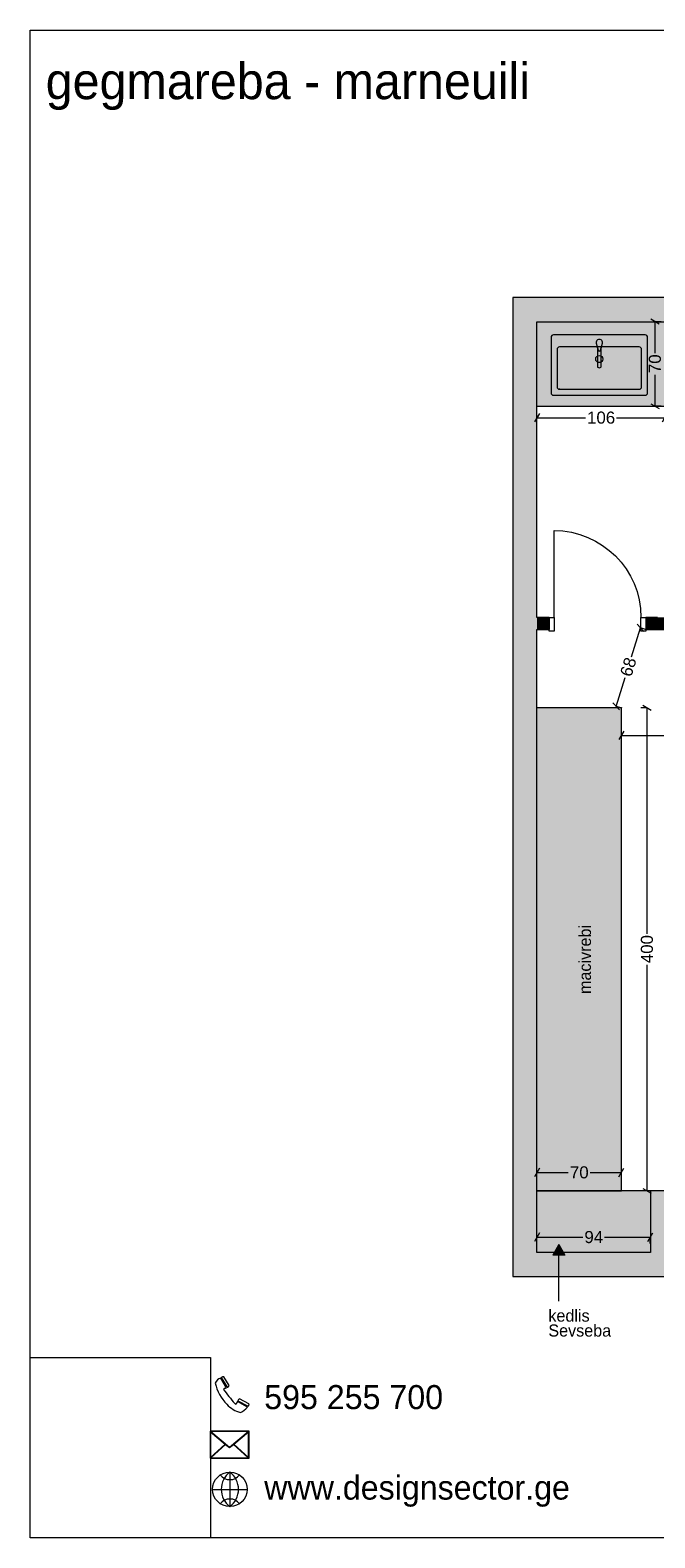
# Model space of a CAD drawing. Header units: millimetres. Extents: x 1008823 to 1024038, y -233054 to -220565.
# Tile 1 of 5: x 1008823 to 1014000, y -233054 to -220565. Entities that reach past the tile are written whole.
import ezdxf

# ---------------------------------------------------------------- set-up
doc = ezdxf.new("R2010")
doc.units = ezdxf.units.MM
doc.header["$MEASUREMENT"] = 0
doc.header["$XCLIPFRAME"] = 0
for name, color, linetype in [('Drawing & Figure', 7, 'Continuous'), ('New_Archicad Doors', 7, 'Continuous'), ('New_Drawing & Figure', 7, 'Continuous'), ('New_Interior - Furniture', 7, 'Continuous'), ('New_Structural - Bearing', 7, 'Continuous'), ('New_ZAROSLI', 7, 'Continuous')]:
    doc.layers.add(name, color=color, linetype=linetype)
for name, color, linetype, lineweight in [('Interior - Partition_Pen_No__1', 7, 'Continuous', 0), ('New_Archicad Doors_Pen_No__1', 7, 'Continuous', 0), ('New_Archicad Doors_Pen_No__27', 7, 'Continuous', 0), ('New_Drawing & Figure_Pen_No__1', 7, 'Continuous', 0), ('New_Drawing & Figure_Pen_No__20', 1, 'Continuous', 0), ('New_Drawing & Figure_Pen_No__50', 134, 'Continuous', 0), ('New_Drawing & Figure_Pen_No__7', 7, 'Continuous', 0), ('New_Interior - Furniture _Pen_No__1', 7, 'Continuous', 0), ('New_Structural - Bearing_Pen_No__27', 7, 'Continuous', 0), ('New_Structural - Bearing_Pen_No__42', 8, 'Continuous', 0), ('New_ZAROSLI_Pen_No__1', 7, 'Continuous', 0)]:
    doc.layers.add(name, color=color, linetype=linetype, lineweight=lineweight)
doc.layers.add('New_Drawing & Figure_Pen_No__109', color=7, linetype='Continuous', lineweight=0, true_color=0xb4e4dc)
doc.styles.add('GENERATED_STYLE_1', font='GOTHIC.TTF')
doc.styles.add('GENERATED_STYLE_2', font='arial.ttf')
doc.styles.add('GENERATED_STYLE_3', font='txt')
doc.dimstyles.new('GENERATED_STYLE__1', dxfattribs={"dimtxt": 100, "dimasz": 53.2, "dimexe": 0.18, "dimexo": 300, "dimgap": 0, "dimtad": 0, "dimtih": 1, "dimtoh": 1, "dimdec": 0, "dimlfac": 0.1, "dimzin": 0, "dimdsep": 46, "dimtxsty": 'GENERATED_STYLE_2', "dimblk": 'ARROWHEAD_2', "dimblk1": 'ARROWHEAD_2', "dimblk2": 'ARROWHEAD_2', "dimcen": 0.09, "dimclrd": 7, "dimclre": 7, "dimclrt": 7, "dimadec": 0, "dimazin": 0, "dimtfac": 1, "dimtdec": 4, "dimtmove": 0, "dimatfit": 3, "dimfxl": 1, "dimtolj": 1, "dimtzin": 0, "dimarcsym": 0})
doc.dimstyles.new('GENERATED_STYLE__2', dxfattribs={"dimtxt": 100, "dimasz": 53.2, "dimexe": 0.18, "dimexo": 300, "dimgap": 0, "dimtad": 0, "dimdec": 0, "dimlfac": 0.1, "dimzin": 0, "dimdsep": 46, "dimtxsty": 'GENERATED_STYLE_2', "dimblk": 'ARROWHEAD_2', "dimblk1": 'ARROWHEAD_2', "dimblk2": 'ARROWHEAD_2', "dimcen": 0.09, "dimclrd": 7, "dimclre": 7, "dimclrt": 7, "dimadec": 0, "dimazin": 0, "dimtfac": 1, "dimtdec": 4, "dimtmove": 0, "dimatfit": 3, "dimfxl": 1, "dimtolj": 1, "dimtzin": 0, "dimarcsym": 0})
picture_1 = doc.add_image_def('image1.jpg', size_in_pixel=(1802, 1802))

# ---------------------------------------------------------------- blocks, each defined once
blk = doc.blocks.new('Wall_47', base_point=(1013022, -222780))
at = {"layer": 'New_Structural - Bearing_Pen_No__42', "linetype": 'Continuous', "lineweight": 0, "true_color": 0x7f7f7f}
for points in [[(1013022, -222980), (1012822, -222780), (1012822, -222980)], [(1012822, -222780), (1013022, -222980), (1013022, -222780)], [(1019982, -222780), (1013022, -222780), (1013022, -222980), (1019982, -222980)], [(1019982, -222980), (1020182, -222980), (1020182, -222780)], [(1019982, -222780), (1019982, -222980), (1020182, -222780)]]:
    blk.add_hatch(color=8, dxfattribs=at).paths.add_polyline_path(points)
at = {"layer": 'New_Structural - Bearing_Pen_No__27', "color": 7, "linetype": 'Continuous', "lineweight": 0, "flags": 128}
for points in [[(1012822, -222780), (1012822, -222980)], [(1020182, -222780), (1012822, -222780)], [(1020182, -222780), (1020182, -222980)], [(1013022, -222980), (1014082, -222980)], [(1014182, -222980), (1019982, -222980)]]:
    blk.add_lwpolyline(points, dxfattribs=at)
blk = doc.blocks.new('Wall_48', base_point=(1013022, -222780))
at = {"layer": 'New_Structural - Bearing_Pen_No__42', "linetype": 'Continuous', "lineweight": 0, "true_color": 0x7f7f7f}
for points in [[(1013022, -230690), (1013022, -222980), (1012822, -222980), (1012822, -230690)], [(1013022, -230690), (1012822, -230890), (1013022, -230890)], [(1012822, -230690), (1012822, -230890), (1013022, -230690)]]:
    blk.add_hatch(color=8, dxfattribs=at).paths.add_polyline_path(points)
at = {"layer": 'New_Structural - Bearing_Pen_No__27', "color": 7, "linetype": 'Continuous', "lineweight": 0, "flags": 128}
for points in [[(1012822, -222980), (1012822, -230890)], [(1013022, -225430), (1013022, -222980)], [(1013022, -230690), (1013022, -225530)], [(1012822, -230890), (1013022, -230890)]]:
    blk.add_lwpolyline(points, dxfattribs=at)
blk = doc.blocks.new('Wall_49', base_point=(1013022, -230690))
at = {"layer": 'New_Structural - Bearing_Pen_No__42', "linetype": 'Continuous', "lineweight": 0, "true_color": 0x7f7f7f}
blk.add_hatch(color=8, dxfattribs=at).paths.add_polyline_path([(1013022, -230890), (1013962, -230890), (1013962, -230690), (1013022, -230690)])
at = {"layer": 'New_Structural - Bearing_Pen_No__27', "color": 7, "linetype": 'Continuous', "lineweight": 0, "flags": 128}
for points in [[(1013962, -230690), (1013022, -230690)], [(1013022, -230890), (1013962, -230890)]]:
    blk.add_lwpolyline(points, dxfattribs=at)
blk = doc.blocks.new('Wall_50', base_point=(1013962, -230890))
at = {"layer": 'New_Structural - Bearing_Pen_No__42', "linetype": 'Continuous', "lineweight": 0, "true_color": 0x7f7f7f}
blk.add_hatch(color=8, dxfattribs=at).paths.add_polyline_path([(1014242, -230890), (1014242, -230180), (1013962, -230180), (1013962, -230890)])
at = {"layer": 'New_Structural - Bearing_Pen_No__27', "color": 7, "linetype": 'Continuous', "lineweight": 0, "flags": 128}
for points in [[(1014242, -230180), (1013962, -230180)], [(1013962, -230180), (1013962, -230690)], [(1014242, -230890), (1014242, -230180)], [(1013962, -230890), (1014242, -230890)]]:
    blk.add_lwpolyline(points, dxfattribs=at)
blk = doc.blocks.new('Door 27_2')
at = {"layer": 'New_Archicad Doors_Pen_No__1', "color": 7, "linetype": 'Continuous', "lineweight": 0}
for p, q in [((360, 0), (360, 720)), ((-360, 0), (-400, 0)), ((-400, 0), (-400, -115)), ((-360, -115), (-360, 0)), ((400, 0), (360, 0)), ((360, 0), (360, -115)), ((400, -115), (400, 0)), ((-400, -115), (-360, -115)), ((360, -115), (400, -115))]:
    blk.add_line(p, q, dxfattribs=at)
blk.add_arc((360, 0), 720, 90, 180, dxfattribs=at)
at = {"layer": 'New_Archicad Doors_Pen_No__27', "color": 7, "linetype": 'Continuous', "lineweight": 0}
for p, q in [((-400, 0), (-437, 0)), ((-400, 0), (-437, 0)), ((-400, 0), (-400, -100)), ((-400, 0), (-400, -100)), ((400, 0), (400, -100)), ((400, 0), (400, -100)), ((400, 0), (437, 0)), ((400, 0), (437, 0)), ((-400, -100), (-437, -100)), ((-400, -100), (-437, -100)), ((400, -100), (437, -100)), ((400, -100), (437, -100))]:
    blk.add_line(p, q, dxfattribs=at)
blk = doc.blocks.new('Wall_54', base_point=(1014022, -225530))
at = {"layer": 'New_Structural - Bearing_Pen_No__42', "linetype": 'Continuous', "lineweight": 0, "true_color": 0x7f7f7f}
for points in [[(1013022, -225430), (1013022, -225530), (1013124, -225530), (1013124, -225430)], [(1014022, -225430), (1013924, -225430), (1013924, -225530), (1014022, -225530)], [(1014022, -225430), (1014122, -225530), (1014122, -225430)], [(1014022, -225430), (1014022, -225530), (1014122, -225530)]]:
    blk.add_hatch(color=8, dxfattribs=at).paths.add_polyline_path(points)
at = {"layer": 'New_Structural - Bearing_Pen_No__27', "color": 7, "linetype": 'Continuous', "lineweight": 0}
for p, q in [((1013124, -225430), (1013087, -225430)), ((1013124, -225430), (1013124, -225530)), ((1013924, -225430), (1013961, -225430)), ((1013924, -225430), (1013924, -225530)), ((1013124, -225530), (1013087, -225530)), ((1013924, -225530), (1013961, -225530))]:
    blk.add_line(p, q, dxfattribs=at)
at = {"layer": 'New_Structural - Bearing_Pen_No__27', "color": 7, "linetype": 'Continuous', "lineweight": 0, "flags": 128}
for points in [[(1013124, -225430), (1013022, -225430)], [(1014022, -225430), (1013924, -225430)], [(1013022, -225530), (1013124, -225530)], [(1013924, -225530), (1014122, -225530)]]:
    blk.add_lwpolyline(points, dxfattribs=at)
at = {"layer": 'New_Archicad Doors', "color": 21, "linetype": 'Continuous', "lineweight": 0, "true_color": 0xff9955, "xscale": -1, "zscale": 1000}
blk.add_blockref('Door 27_2', (1013524, -225430), dxfattribs=at)
blk = doc.blocks.new('Sink General 27')
at = {"layer": 'New_Interior - Furniture _Pen_No__1', "color": 7, "linetype": 'Continuous', "lineweight": 0}
for p, q in [((50, 380), (50, 70)), ((730, 400), (70, 400)), ((750, 70), (750, 380)), ((70, 50), (730, 50))]:
    blk.add_line(p, q, dxfattribs=at)
at = {"layer": 'New_Interior - Furniture _Pen_No__1', "color": 7, "linetype": 'Continuous', "lineweight": 0, "flags": 128}
for points in [[(20, 0), (780, 0, 0.414214), (800, 20), (800, 480, 0.414214), (780, 500), (20, 500, 0.414214), (0, 480), (0, 20, 0.414214)], [(410, 373), (426, 432, 1.192308), (374, 432), (390, 373, 0.833844)], [(384, 395), (384, 237, 0.166168), (386, 233, 0.394036), (414, 233, 0.169891), (416, 237), (416, 396), (410, 373, -0.833844), (390, 373)]]:
    blk.add_lwpolyline(points, format="xyb", close=True, dxfattribs=at)
at = {"layer": 'New_Interior - Furniture _Pen_No__1', "color": 7, "linetype": 'Continuous', "lineweight": 0}
blk.add_circle((400, 300), 30, dxfattribs=at)
for centre, start, end in [((70, 380), 90, 180), ((730, 380), 0, 90), ((70, 70), 180, 270), ((730, 70), 270, 0)]:
    blk.add_arc(centre, 20, start, end, dxfattribs=at)
blk.add_point((70, 50), dxfattribs=at)
blk = doc.blocks.new('Line_15', base_point=(1013204, -231094))
at = {"layer": 'New_Drawing & Figure_Pen_No__20', "linetype": 'Continuous', "lineweight": 0}
blk.add_hatch(color=1, dxfattribs=at).paths.add_polyline_path([(1013204, -230624), (1013154, -230711), (1013254, -230711)])
at = {"layer": 'New_Drawing & Figure_Pen_No__1', "color": 7, "linetype": 'Continuous', "lineweight": 0}
blk.add_line((1013204, -231094), (1013204, -230711), dxfattribs=at)
at = {"layer": 'New_Drawing & Figure_Pen_No__20', "color": 1, "linetype": 'Continuous', "lineweight": 0}
for p, q in [((1013204, -230624), (1013154, -230711)), ((1013204, -230624), (1013254, -230711)), ((1013254, -230711), (1013154, -230711))]:
    blk.add_line(p, q, dxfattribs=at)
blk = doc.blocks.new('*D142')
at = {"layer": 'New_ZAROSLI_Pen_No__1', "color": 7, "linetype": 'Continuous', "lineweight": 0, "transparency": 16777216}
for p, q in [((1013043, -223741), (1013002, -223811)), ((1013022, -223776), (1013022, -223724)), ((1013022, -223776), (1013424, -223776)), ((1013681, -223776), (1014082, -223776)), ((1014062, -223811), (1014103, -223741)), ((1014082, -223776), (1014082, -223724))]:
    blk.add_line(p, q, dxfattribs=at)
at = {"layer": 'New_ZAROSLI_Pen_No__1', "color": 7, "lineweight": 0, "transparency": 16777216, "insert": (1013438, -223826), "char_height": 100, "attachment_point": 7, "style": 'GENERATED_STYLE_2'}
blk.add_mtext('\\A1;{\\pql;\\fArial|b0|i0|c204|p0;\\W1.000000;106}', dxfattribs=at)
blk = doc.blocks.new('ARROWHEAD_2')
at = {"color": 0, "linetype": 'Continuous', "lineweight": 0}
for p, q in [((0, 0), (-1, 0)), ((-0.38, -0.66), (0.38, 0.66))]:
    blk.add_line(p, q, dxfattribs=at)
blk = doc.blocks.new('*D143')
at = {"layer": 'New_ZAROSLI_Pen_No__1', "color": 7, "linetype": 'Continuous', "lineweight": 0, "transparency": 16777216}
for p, q in [((1014036, -223000), (1013966, -222960)), ((1014001, -223240), (1014001, -222980)), ((1014053, -222980), (1014001, -222980)), ((1014001, -223680), (1014001, -223420)), ((1013966, -223660), (1014036, -223700)), ((1014053, -223680), (1014001, -223680))]:
    blk.add_line(p, q, dxfattribs=at)
at = {"layer": 'New_ZAROSLI_Pen_No__1', "color": 7, "lineweight": 0, "transparency": 16777216, "insert": (1014051, -223406), "char_height": 100, "attachment_point": 7, "rotation": 90, "style": 'GENERATED_STYLE_2'}
blk.add_mtext('\\A1;{\\pql;\\fArial|b0|i0|c204|p0;\\W1.000000;70}', dxfattribs=at)
blk = doc.blocks.new('*D148')
at = {"layer": 'New_ZAROSLI_Pen_No__1', "color": 7, "linetype": 'Continuous', "lineweight": 0, "transparency": 16777216}
for p, q in [((1013935, -226180), (1013883, -226180)), ((1013970, -226200), (1013900, -226160)), ((1013935, -228052), (1013935, -226180)), ((1013935, -230180), (1013935, -228308)), ((1013900, -230160), (1013970, -230200)), ((1013935, -230180), (1013883, -230180))]:
    blk.add_line(p, q, dxfattribs=at)
at = {"layer": 'New_ZAROSLI_Pen_No__1', "color": 7, "lineweight": 0, "transparency": 16777216, "insert": (1013985, -228294), "char_height": 100, "attachment_point": 7, "rotation": 90, "style": 'GENERATED_STYLE_2'}
blk.add_mtext('\\A1;{\\pql;\\fArial|b0|i0|c204|p0;\\W1.000000;400}', dxfattribs=at)
blk = doc.blocks.new('*D149')
at = {"layer": 'New_ZAROSLI_Pen_No__1', "color": 7, "linetype": 'Continuous', "lineweight": 0, "transparency": 16777216}
for p, q in [((1013043, -229993), (1013002, -230063)), ((1013022, -230028), (1013282, -230028)), ((1013022, -230081), (1013022, -230028)), ((1013463, -230028), (1013722, -230028)), ((1013702, -230063), (1013743, -229993)), ((1013722, -230081), (1013722, -230028))]:
    blk.add_line(p, q, dxfattribs=at)
at = {"layer": 'New_ZAROSLI_Pen_No__1', "color": 7, "lineweight": 0, "transparency": 16777216, "insert": (1013296, -230078), "char_height": 100, "attachment_point": 7, "style": 'GENERATED_STYLE_2'}
blk.add_mtext('\\A1;{\\pql;\\fArial|b0|i0|c204|p0;\\W1.000000;70}', dxfattribs=at)
blk = doc.blocks.new('*D158')
at = {"layer": 'New_ZAROSLI_Pen_No__1', "color": 7, "linetype": 'Continuous', "lineweight": 0, "transparency": 16777216}
for p, q in [((1013807, -225756), (1013881, -225517)), ((1013908, -225546), (1013853, -225487)), ((1013931, -225532), (1013881, -225517)), ((1013680, -226167), (1013753, -225928)), ((1013652, -226137), (1013707, -226196)), ((1013730, -226182), (1013680, -226167))]:
    blk.add_line(p, q, dxfattribs=at)
at = {"layer": 'New_ZAROSLI_Pen_No__1', "color": 7, "lineweight": 0, "transparency": 16777216, "insert": (1013805, -225929), "char_height": 100, "attachment_point": 7, "rotation": 72.797, "style": 'GENERATED_STYLE_2'}
blk.add_mtext('\\A1;{\\pql;\\fArial|b0|i0|c204|p0;\\W1.000000;68}', dxfattribs=at)
blk = doc.blocks.new('*D159')
at = {"layer": 'New_ZAROSLI_Pen_No__1', "color": 7, "linetype": 'Continuous', "lineweight": 0, "transparency": 16777216}
for p, q in [((1013043, -230529), (1013002, -230599)), ((1013942, -230599), (1013983, -230529)), ((1013022, -230564), (1013402, -230564)), ((1013022, -230617), (1013022, -230564)), ((1013583, -230564), (1013962, -230564)), ((1013962, -230617), (1013962, -230564))]:
    blk.add_line(p, q, dxfattribs=at)
at = {"layer": 'New_ZAROSLI_Pen_No__1', "color": 7, "lineweight": 0, "transparency": 16777216, "insert": (1013416, -230614), "char_height": 100, "attachment_point": 7, "style": 'GENERATED_STYLE_2'}
blk.add_mtext('\\A1;{\\pql;\\fArial|b0|i0|c204|p0;\\W1.000000;94}', dxfattribs=at)
blk = doc.blocks.new('*D192')
at = {"layer": 'New_ZAROSLI_Pen_No__1', "color": 7, "linetype": 'Continuous', "lineweight": 0, "transparency": 16777216}
for p, q in [((1013743, -226372), (1013702, -226442)), ((1013722, -226407), (1013722, -226354)), ((1013722, -226407), (1014122, -226407)), ((1014303, -226407), (1014702, -226407)), ((1014723, -226372), (1014682, -226442)), ((1014702, -226459), (1014702, -226407))]:
    blk.add_line(p, q, dxfattribs=at)
at = {"layer": 'New_ZAROSLI_Pen_No__1', "color": 7, "lineweight": 0, "transparency": 16777216, "insert": (1014136, -226457), "char_height": 100, "attachment_point": 7, "style": 'GENERATED_STYLE_2'}
blk.add_mtext('\\A1;{\\pql;\\fArial|b0|i0|c204|p0;\\W1.000000;98}', dxfattribs=at)

msp = doc.modelspace()

# ---------------------------------------------------------------- hatches: boundary and pattern name
at = {"layer": 'New_Drawing & Figure_Pen_No__109', "linetype": 'Continuous', "lineweight": 0, "true_color": 0xb4e4dc}
for points in [[(1013022.3, -222979.9), (1014082.3, -222979.9), (1014082.3, -223679.9), (1013022.3, -223679.9)], [(1013022.3, -226179.9), (1013722.3, -226179.9), (1013722.3, -230179.9), (1013022.3, -230179.9)]]:
    msp.add_hatch(color=254, dxfattribs=at).paths.add_polyline_path(points)
at = {"layer": 'New_Drawing & Figure_Pen_No__50', "linetype": 'Continuous', "lineweight": 0}
msp.add_hatch(color=134, dxfattribs=at).paths.add_polyline_path([(1013962.3, -230179.9), (1013022.3, -230179.9), (1013022.3, -230689.9), (1013962.3, -230689.9)])

# ---------------------------------------------------------------- linework, layer by layer
at = {"layer": 'New_Drawing & Figure_Pen_No__1', "color": 7, "linetype": 'Continuous', "lineweight": 0}
for p, q in [((1008823.3, -220565.1), (1024038.2, -220565.1)), ((1008823.3, -233054.3), (1008823.3, -220565.1)), ((1013022.3, -223679.9), (1018532.3, -223679.9)), ((1013722.3, -226179.9), (1013022.3, -226179.9)), ((1013722.3, -230179.9), (1013722.3, -226179.9)), ((1013022.3, -230179.9), (1013722.3, -230179.9)), ((1013962.3, -230179.9), (1013022.3, -230179.9)), ((1024038.2, -233054.3), (1008823.3, -233054.3))]:
    msp.add_line(p, q, dxfattribs=at)
at = {"layer": 'New_Drawing & Figure_Pen_No__7', "color": 7, "linetype": 'Continuous', "lineweight": 0}
for p, q in [((1010402.3, -231730.6), (1010401.9, -231730.8)), ((1010451.5, -231812.6), (1010402.3, -231730.6)), ((1010413.3, -231722.4), (1010407.4, -231726)), ((1010407.4, -231726), (1010456.1, -231806.3)), ((1010407.4, -231726), (1010407.4, -231726)), ((1010472.6, -231793), (1010426.9, -231721.1)), ((1010540.4, -231925.1), (1010528.3, -231948.3)), ((1010624.4, -231971.3), (1010540.4, -231925.1)), ((1010544.9, -231918.8), (1010628.9, -231964.9)), ((1010544.9, -231918.8), (1010544.9, -231918.8)), ((1010635.6, -231945.6), (1010559.3, -231902)), ((1010321.7, -232174), (1010475.3, -232302)), ((1010475.3, -232302), (1010628.9, -232174)), ((1010317.8, -232175.9), (1010440, -232277.8)), ((1010317.8, -232389.1), (1010440, -232277.8)), ((1010321.1, -232391.5), (1010443.1, -232280.4)), ((1010443.1, -232280.4), (1010475.3, -232307.2)), ((1010475.3, -232307.2), (1010507.5, -232280.4)), ((1010629.5, -232391.5), (1010507.5, -232280.4)), ((1010510.6, -232277.8), (1010632.9, -232175.9)), ((1010632.9, -232389.1), (1010510.6, -232277.8)), ((1010478.6, -232509.1), (1010478.6, -232795.8)), ((1010335.3, -232652.5), (1010621.9, -232652.5))]:
    msp.add_line(p, q, dxfattribs=at)
msp.add_lwpolyline([(1010636.8, -232170), (1010313.8, -232170), (1010313.8, -232395.5), (1010636.8, -232395.5)], close=True, dxfattribs=at)
for points in [[(1010628.9, -232174), (1010321.7, -232174)], [(1010317.8, -232175.9), (1010317.8, -232389.1)], [(1010632.9, -232389.1), (1010632.9, -232175.9)], [(1010321.1, -232391.5), (1010629.5, -232391.5)]]:
    msp.add_lwpolyline(points, dxfattribs=at)
msp.add_circle((1010478.6, -232652.5), 143.3, dxfattribs=at)
for centre, radius, start, end in [((1010422.4, -231798), 70.2, 106.90263, 158.4633), ((1010713.2, -231692.2), 365.1, 192.65933, 224.55191), ((1010433.5, -231762.7), 45.1, 109.43926, 116.60234), ((1010421.8, -231730), 10.3, 60.18147, 108.69775), ((1010452.7, -231787.9), 20.5, 316.40352, 345.54093), ((1010439.6, -231827.7), 13.5, 129.55481, 165.24276), ((1011723.6, -230904.7), 1590, 215.33668, 220.70056), ((1010435.8, -231823.5), 7.84, 95.2459, 127.86176), ((1010417.2, -231674.7), 142.1, 277.25346, 283.97065), ((1010455.7, -231787.8), 18.5, 271.26052, 309.98349), ((1010565.1, -231921.5), 20.4, 138.5487, 172.44212), ((1010570.1, -231929.4), 29.4, 111.37834, 133.34655), ((1010634, -231776.4), 249.6, 223.53467, 254.15671), ((1010543, -231915.8), 35.7, 226.04537, 245.7394), ((1010502.6, -231874), 155.9, 293.93313, 321.3802), ((1010595.6, -231933.5), 45.8, 316.73056, 325.28364), ((1010614.1, -231945), 24, 322.65316, 338.99781), ((1010626.9, -231950.7), 10.1, 343.39722, 30.65135), ((1010478.6, -232470.6), 101.7, 218.19672, 321.80328), ((1010586.9, -232652.5), 179.7, 127.08552, 232.91448), ((1010370.3, -232652.5), 179.7, 307.08552, 52.91448), ((1010478.6, -232834.3), 101.7, 38.19672, 141.80328)]:
    msp.add_arc(centre, radius, start, end, dxfattribs=at)

# ---------------------------------------------------------------- block references
at = {"layer": 'New_Drawing & Figure', "color": 7, "linetype": 'Continuous', "lineweight": 0}
msp.add_blockref('Line_15', (1013203.9, -231094.5), dxfattribs=at)
at = {"layer": 'New_Interior - Furniture', "color": 104, "linetype": 'Continuous', "lineweight": 0, "true_color": 0x029e21, "zscale": 1000}
msp.add_blockref('Sink General 27', (1013139.5, -223589.5), dxfattribs=at)
at = {"layer": 'New_Structural - Bearing', "color": 7, "lineweight": 0}
for name, p in [('Wall_47', (1013022.3, -222779.9)), ('Wall_48', (1013022.3, -222779.9)), ('Wall_54', (1014022.3, -225529.9)), ('Wall_50', (1013962.3, -230889.9)), ('Wall_49', (1013022.3, -230689.9))]:
    msp.add_blockref(name, p, dxfattribs=at)

# ---------------------------------------------------------------- texts
at = {"layer": 'Interior - Partition_Pen_No__1', "color": 7, "linetype": 'Continuous', "lineweight": 0, "insert": (1008952.1, -221031.9), "char_height": 300, "attachment_point": 4, "style": 'GENERATED_STYLE_3'}
msp.add_mtext('\\A1;{\\pql;\\fSanet|b0|i0|c0|p0;\\W1.000000;gegmareba - \\fSanet|b0|i0|c0|p0;\\W1.000000;marneuili\\P\\pql;\\fSanet|b0|i0|c0|p0;\\W1.000000;}', dxfattribs=at)
at = {"layer": 'Interior - Partition_Pen_No__1', "color": 7, "linetype": 'Continuous', "lineweight": 0, "insert": (1013420.5, -228586.6), "char_height": 100, "attachment_point": 4, "rotation": 89.91482, "style": 'GENERATED_STYLE_3'}
msp.add_mtext('\\A1;{\\pql;\\fSanet|b0|i0|c0|p0;\\W1.000000; maciv\\fSanet|b0|i0|c0|p0;\\W1.000000;rebi}', dxfattribs=at)
at = {"layer": 'Interior - Partition_Pen_No__1', "color": 7, "linetype": 'Continuous', "lineweight": 0, "insert": (1013117.4, -231275.6), "char_height": 100, "attachment_point": 4, "rotation": 359.91482, "line_spacing_factor": 0.740595, "style": 'GENERATED_STYLE_3'}
msp.add_mtext('\\A1;{\\pql;\\fSanet|b0|i0|c0|p0;\\W1.000000;kedlis\\P\\pql;\\fSanet|b0|i0|c0|p0;\\W1.000000;Sevseba}', dxfattribs=at)
at = {"layer": 'New_Drawing & Figure_Pen_No__7', "color": 7, "linetype": 'Continuous', "lineweight": 0, "attachment_point": 7, "style": 'GENERATED_STYLE_1'}
for s, insert, char_height in [('\\A1;{\\pql;\\fCentury Gothic|b0|i0|c204|p0;\\W1.000000;59\\fCentury Gothic|b0|i0|c204|p0;\\W1.000000;5 255 700}', (1010762.9, -231991), 199.2911), ('\\A1;{\\pql;\\fCentury Gothic|b0|i0|c204|p0;\\W1.000000;www.designsector.ge}', (1010762.9, -232797.7), 199.291)]:
    msp.add_mtext(s, dxfattribs=dict(at, insert=insert, char_height=char_height))

# ---------------------------------------------------------------- dimensions: what is measured, and where the dimension line sits
at = {"layer": 'New_ZAROSLI', "color": 7, "linetype": 'Continuous', "lineweight": 0}
for base, p1, p2, angle, picture, middle, turn in [((1014000.5, -222979.9), (1014082.3, -223679.9), (1014082.3, -222979.9), 90, '*D143', (1014000.5, -223330.1), 90), ((1013880.8, -225516.7), (1013722.3, -226179.9), (1013923.6, -225529.9), 72.79704, '*D158', (1013780.1, -225841.8), 72.79704), ((1013935.4, -226179.9), (1013722.3, -230179.9), (1013722.3, -226179.9), 90, '*D148', (1013935.4, -228180.2), 90)]:
    dim = msp.add_linear_dim(base=base, p1=p1, p2=p2, angle=angle, dimstyle='GENERATED_STYLE__2', dxfattribs=at)
    dim.commit()
    dim.dimension.update_dxf_attribs({"geometry": picture, "text_midpoint": middle, "dimtype": 160, "text_rotation": turn})
for base, p1, p2, picture, middle in [((1014082.3, -223776), (1013022.3, -223679.9), (1014082.3, -223679.9), '*D142', (1013552.1, -223776)), ((1014702.3, -226407), (1013722.3, -226179.9), (1014702.3, -226530.6), '*D192', (1014212.1, -226407)), ((1013722.3, -230028.4), (1013022.3, -230179.9), (1013722.3, -230179.9), '*D149', (1013372.1, -230028.4)), ((1013962.3, -230564.3), (1013022.3, -230689.9), (1013962.3, -230689.9), '*D159', (1013492.1, -230564.3))]:
    dim = msp.add_linear_dim(base=base, p1=p1, p2=p2, dimstyle='GENERATED_STYLE__1', dxfattribs=at)
    dim.commit()
    dim.dimension.update_dxf_attribs({"geometry": picture, "text_midpoint": middle, "dimtype": 160})

# ---------------------------------------------------------------- pictures from other files: only their frames are drawn
at = {"layer": 'Drawing & Figure', "linetype": 'Continuous', "lineweight": 0}
image = msp.add_image(picture_1, insert=(1008823.3, -233054.3), size_in_units=(1493.3, 1493.3), dxfattribs=at)
image.set_boundary_path([(-0.5, -0.5), (1801.5, 1801.5)])

doc.saveas('drawing.dxf')
